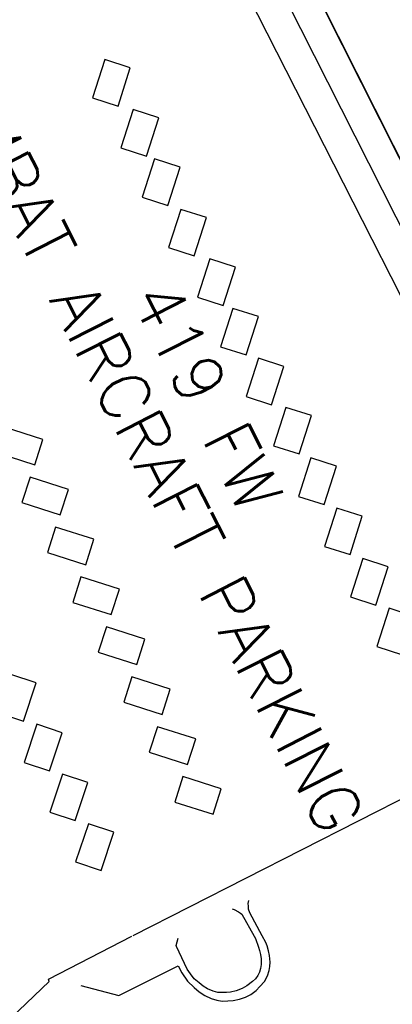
# Model space of a CAD drawing. Extents: x -0.5 to 41.9, y -0.5 to 29.8.
# Tile 95 of 128: x 12.864 to 13.121, y 3.052 to 3.732. Entities that reach past the tile are written whole.
import ezdxf
from ezdxf.enums import TextEntityAlignment as Align

# ---------------------------------------------------------------- set-up
doc = ezdxf.new("R2010")
doc.units = 0
doc.header["$MEASUREMENT"] = 0
for name, color, linetype in [('1', 7, 'CONTINUOUS'), ('11', 2, 'CONTINUOUS'), ('2', 3, 'CONTINUOUS'), ('23', 1, 'CONTINUOUS'), ('4', 2, 'CONTINUOUS'), ('6', 15, 'CONTINUOUS'), ('8', 5, 'CONTINUOUS')]:
    doc.layers.add(name, color=color, linetype=linetype)
doc.styles.get("Standard").update_dxf_attribs({"font": 'simplex.shx', "height": 0.2})

msp = doc.modelspace()

# ---------------------------------------------------------------- linework, layer by layer
at = {"layer": '1'}
msp.add_lwpolyline([(13.39781, 3.94171), (12.91373, 4.89818), (12.90385, 4.90649), (12.89846, 4.90986), (12.89217, 4.91233), (12.88521, 4.91412), (12.87803, 4.91525), (12.86433, 4.9139), (12.85759, 4.91233), (12.85175, 4.91031), (12.8403, 4.90469), (12.62009, 4.74637), (12.60639, 4.73222), (12.59965, 4.72189), (12.59763, 4.7165), (12.59628, 4.71021), (12.59628, 4.70348), (12.59696, 4.69674), (12.60033, 4.68237), (12.60257, 4.67518), (13.23541, 3.41983)], dxfattribs=at)
at = {"layer": '11'}
for points in [[(12.90638, 3.06541), (12.93258, 3.05839), (12.97343, 3.07899), (12.97608, 3.07401), (12.97992, 3.06835), (12.98439, 3.06391), (12.98785, 3.06096), (12.99184, 3.05842), (12.99627, 3.05645), (13.00006, 3.05517), (13.00377, 3.05458), (13.00775, 3.05464), (13.01148, 3.055), (13.01569, 3.05582), (13.01988, 3.05721), (13.02347, 3.05911), (13.0272, 3.06181), (13.02982, 3.06464), (13.0329, 3.06815), (13.03505, 3.07205), (13.03609, 3.07562), (13.03655, 3.07836), (13.03682, 3.08141), (13.03639, 3.08607), (13.03567, 3.08928), (13.03471, 3.09265), (13.03398, 3.09498), (13.03146, 3.09967), (13.02277, 3.11547), (13.02196, 3.118), (13.02191, 3.11999), (13.02179, 3.12187), (13.02222, 3.12411)], [(13.01076, 3.11826), (13.01209, 3.11774), (13.01496, 3.11625), (13.01654, 3.11537), (13.01742, 3.11456), (13.0258, 3.09947), (13.02668, 3.0977), (13.0274, 3.09582), (13.02813, 3.09393), (13.02885, 3.09185), (13.02946, 3.08945), (13.03025, 3.08675), (13.03073, 3.08366), (13.03075, 3.07993), (13.03028, 3.07708), (13.02946, 3.07456), (13.02845, 3.07227), (13.02671, 3.07001), (13.02461, 3.06802), (13.02087, 3.06516), (13.01762, 3.06327), (13.01351, 3.06156), (13.00949, 3.06067), (13.00677, 3.06048), (13.00361, 3.06041), (13.00085, 3.06055), (12.99748, 3.06144), (12.99363, 3.06296), (12.99072, 3.06489), (12.98786, 3.06714), (12.98448, 3.07002), (12.98184, 3.07331), (12.97968, 3.07662), (12.97229, 3.09225), (12.97205, 3.09305), (12.97342, 3.09811)]]:
    msp.add_lwpolyline(points, dxfattribs=at)
at = {"layer": '2'}
for points in [[(10.51199, 8.71237), (10.63988, 8.46007), (10.7171, 8.30701), (10.79665, 8.1505), (10.97807, 7.78967), (11.07864, 7.59026), (11.36096, 7.03049), (11.50961, 6.74129), (11.648, 6.46768), (12.09866, 5.57498), (12.21457, 5.34566), (12.32239, 5.1319), (12.49043, 4.799), (12.76578, 4.25443), (12.95583, 3.87837), (13.27147, 3.25716), (13.63425, 3.44071), (13.5808, 3.54626)], [(13.22985, 3.43087), (12.6061, 4.66819), (12.53159, 4.81439), (12.32297, 5.22925), (12.2642, 5.34557), (11.97988, 5.90633), (11.69534, 6.46819), (11.56526, 6.72452), (11.41036, 7.02976), (11.12874, 7.59041), (10.84256, 8.15339), (10.75769, 8.32276), (10.63897, 8.55693), (10.56025, 8.7127)]]:
    msp.add_lwpolyline(points, dxfattribs=at)
at = {"layer": '4'}
for points in [[(12.91441, 3.6781), (12.93196, 3.67246), (12.94044, 3.69894), (12.9229, 3.70457), (12.91441, 3.6781)], [(12.93397, 3.64363), (12.95153, 3.63799), (12.96001, 3.66447), (12.94246, 3.6701), (12.93397, 3.64363)], [(12.94869, 3.60959), (12.96624, 3.60395), (12.97473, 3.63043), (12.95718, 3.63606), (12.94869, 3.60959)], [(12.96685, 3.57475), (12.98441, 3.56911), (12.99289, 3.59558), (12.97534, 3.60121), (12.96685, 3.57475)], [(12.98688, 3.54056), (13.00444, 3.53492), (13.01292, 3.56139), (12.99537, 3.56702), (12.98688, 3.54056)], [(13.00272, 3.50636), (13.02028, 3.50072), (13.02876, 3.52719), (13.01121, 3.53282), (13.00272, 3.50636)], [(13.02024, 3.4719), (13.03779, 3.46626), (13.04628, 3.49273), (13.02873, 3.49836), (13.02024, 3.4719)], [(13.03929, 3.438), (13.05685, 3.43236), (13.06533, 3.45883), (13.04778, 3.46446), (13.03929, 3.438)], [(12.87458, 3.42477), (12.88022, 3.44233), (12.85375, 3.45081), (12.84812, 3.43326), (12.87458, 3.42477)], [(13.0565, 3.40306), (13.07406, 3.39742), (13.08254, 3.4239), (13.06499, 3.42953), (13.0565, 3.40306)], [(12.89214, 3.39031), (12.89778, 3.40786), (12.87131, 3.41634), (12.86568, 3.3988), (12.89214, 3.39031)], [(13.07439, 3.36851), (13.09195, 3.36287), (13.10043, 3.38935), (13.08288, 3.39498), (13.07439, 3.36851)], [(12.9097, 3.35584), (12.91534, 3.37339), (12.88887, 3.38188), (12.88324, 3.36433), (12.9097, 3.35584)], [(12.9097, 3.35584), (12.91534, 3.37339), (12.88887, 3.38188), (12.88324, 3.36433), (12.9097, 3.35584)], [(13.0923, 3.33366), (13.10985, 3.32802), (13.11834, 3.35449), (13.10079, 3.36012), (13.0923, 3.33366)], [(12.92726, 3.32137), (12.93291, 3.33893), (12.90643, 3.34741), (12.9008, 3.32986), (12.92726, 3.32137)], [(13.11048, 3.29934), (13.12804, 3.2937), (13.13652, 3.32018), (13.11897, 3.32581), (13.11048, 3.29934)], [(12.94483, 3.28691), (12.95047, 3.30446), (12.92399, 3.31295), (12.91836, 3.2954), (12.94483, 3.28691)], [(12.94483, 3.28691), (12.95047, 3.30446), (12.92399, 3.31295), (12.91836, 3.2954), (12.94483, 3.28691)], [(12.84932, 3.25364), (12.86681, 3.24782), (12.87557, 3.27421), (12.85808, 3.28002), (12.84932, 3.25364)], [(12.96239, 3.25244), (12.96803, 3.27), (12.94155, 3.27848), (12.93593, 3.26093), (12.96239, 3.25244)], [(12.86713, 3.2193), (12.88462, 3.21348), (12.89338, 3.23987), (12.87589, 3.24568), (12.86713, 3.2193)], [(12.97995, 3.21797), (12.98559, 3.23553), (12.95912, 3.24401), (12.95349, 3.22647), (12.97995, 3.21797)], [(12.97995, 3.21797), (12.98559, 3.23553), (12.95912, 3.24401), (12.95349, 3.22647), (12.97995, 3.21797)], [(12.88494, 3.18497), (12.90244, 3.17915), (12.91119, 3.20553), (12.8937, 3.21134), (12.88494, 3.18497)], [(12.99751, 3.18351), (13.00315, 3.20106), (12.97668, 3.20955), (12.97105, 3.192), (12.99751, 3.18351)], [(12.90275, 3.15063), (12.92025, 3.14481), (12.929, 3.17119), (12.91151, 3.177), (12.90275, 3.15063)]]:
    msp.add_lwpolyline(points, dxfattribs=at)
at = {"layer": '6'}
msp.add_line((12.9425, 3.09987), (13.15492, 3.20809), dxfattribs=at)
msp.add_lwpolyline([(12.66283, 3.02373), (12.6764, 2.99555), (12.67992, 2.99216), (12.68342, 2.98937), (12.68699, 2.98698), (12.69035, 2.9853), (12.69356, 2.98406), (12.69767, 2.98322), (12.70173, 2.98244), (12.70523, 2.98253), (12.70836, 2.98297), (12.71064, 2.9834), (12.71145, 2.98131), (12.75821, 2.97574), (12.82096, 3.00761), (12.88457, 3.06804), (12.88395, 3.06973), (12.9414, 3.09929)], dxfattribs=at)
at = {"layer": '8'}
msp.add_lwpolyline([(9.94029, 9.89166), (13.2268, 3.39192), (13.23108, 3.38421), (13.23596, 3.37687), (13.24139, 3.36993), (13.24735, 3.36344), (13.25381, 3.35743), (13.26071, 3.35195), (13.26803, 3.34703), (13.2757, 3.3427), (13.28369, 3.33899), (13.29195, 3.33591), (13.30043, 3.33349), (13.30907, 3.33174), (13.31782, 3.33067), (13.32663, 3.3303), (13.33544, 3.33062), (13.34419, 3.33162), (13.35284, 3.33331), (13.36133, 3.33568), (13.36962, 3.3387), (13.37763, 3.34236), (13.61896, 3.46427)], dxfattribs=at)

# ---------------------------------------------------------------- texts
at = {"layer": '23'}
for s, height, p in [('COMBAT AIRCRAFT PARKING', 0.0336856, (12.94839, 3.4494)), ('419 FW', 0.033686, (12.99345, 3.47226))]:
    msp.add_text(s, height=height, rotation=296.9, dxfattribs=at).set_placement(p, align=Align.MIDDLE)

doc.saveas('drawing.dxf')
